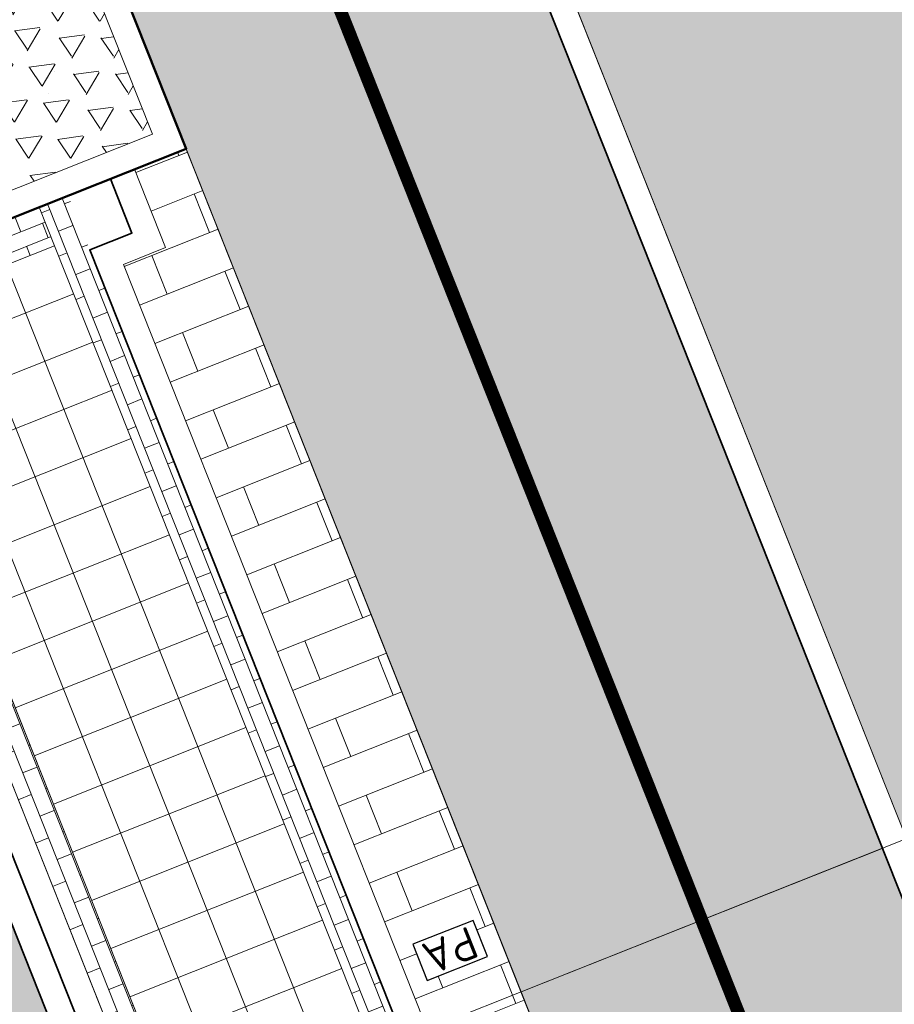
# Model space of a CAD drawing. Header units: metres. Extents: x 196674 to 197628, y 355499 to 356232.
# Tile 30 of 209: x 196865 to 196872, y 355852 to 355860. Entities that reach past the tile are written whole.
import ezdxf
from ezdxf.enums import TextEntityAlignment as Align

# ---------------------------------------------------------------- set-up
doc = ezdxf.new("R2010")
doc.units = ezdxf.units.M
doc.set_wipeout_variables(frame=1)
doc.linetypes.add('VW-30270_STREEP', pattern=[3, 0.3, -2.7])
doc.layers.get('0').update_dxf_attribs({"lineweight": 25})
for name, color, linetype, lineweight in [('N-WE-IE-MEUBILAIR_WEGMEUBILAIR_PARKEERAUTOMAAT-S-200', 7, 'Continuous', 25), ('N-WE-VH-KANTOPSLUITING_ACHTERKANTBAND-G', 50, 'Continuous', 18), ('N-WE-VH-MATERIAALGRENS-G', 7, 'Continuous', 13), ('N-WE-VH-OPENVERHARDING_TEGEL_400x400_PARKEERVAKKEN-A', 252, 'Continuous', 5)]:
    doc.layers.add(name, color=color, linetype=linetype, lineweight=lineweight)
for name, color, linetype, lineweight, true_color in [('N-WE-VH-GESLOTENVERHARDING_ASFALT_RIJBAAN-V', 7, 'Continuous', 5, 0xd6d6d6), ('N-WE-VH-GOOT-TEGEL_200x200-G', 7, 'Continuous', 35, 0x00a5a5), ('N-WE-VH-HALFVERHARDING_GEBONDEN_SPLIT-A', 7, 'Continuous', 5, 0xaab7a9), ('N-WE-VH-KANTOPSLUITING_GELEIDEBAND_50 200-G', 1, 'Continuous', 35, 0xff0000), ('N-WE-VH-KANTOPSLUITING_OPSLUITBAND_200X250-G', 7, 'Continuous', 50, 0x0029a5), ('N-WE-VH-OPENVERHARDING_STRAATBAKSTEEN_ROOD_ELLEBOOG_LINGE-A', 7, 'Continuous', 5, 0xdaaea0), ('N-WE-VH-OPENVERHARDING_STRAATBAKSTEEN_ROOD_HALFSTEENS-LINGE-A', 7, 'Continuous', 5, 0xdaaea0), ('N-WE-VH-OPENVERHARDING_STRAATBAKSTEEN_ROOD_STREKKEN-LINGE-A', 7, 'Continuous', 5, 0xdaaea0), ('N-WE-VH-OPENVERHARDING_TEGEL_200x300_FIETSPAD_ROOD-A', 7, 'Continuous', 5, 0xe04d68), ('N-WE-VW-MARKERING_LANGS_STREEP_30270_010-G', 7, 'VW-30270_STREEP', 13, 0xffffff)]:
    doc.layers.add(name, color=color, linetype=linetype, lineweight=lineweight, true_color=true_color)
doc.layers.add('N-WE-VH-HULPLIJN-G', color=40, linetype='Continuous', lineweight=5, plot=False)
doc.styles.add('NLCS-ISO', font='NLCS-ISO.ttf')

# ---------------------------------------------------------------- blocks, each defined once
blk = doc.blocks.new('Boomplantvak 2900x2900')
at = {"layer": 'N-WE-VH-HALFVERHARDING_GEBONDEN_SPLIT-A'}
h = blk.add_hatch(dxfattribs=at)
h.set_pattern_fill('AVH-GRAVEL-SO', color=251, scale=0.3, pattern_type=2)
h.set_pattern_definition([(255.963757, (0.768, 1.164), (1.562108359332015e-08, -1.200000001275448), [0.197909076, -4.74981768]), (127.568592, (0.888, 1.008), (-8.399999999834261, 10.80000000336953), [0.196814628, -19.484648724]), (12.094757, (0.72, 0.972), (10.79999999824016, 2.399999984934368), [0.171813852, -17.00957142]), (255.963757, (1.068, 1.164), (1.562108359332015e-08, -1.200000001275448), [0.197909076, -4.74981768]), (127.568592, (1.188, 1.008), (-8.399999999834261, 10.80000000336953), [0.196814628, -19.484648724]), (12.094757, (1.02, 0.972), (10.79999999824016, 2.399999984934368), [0.171813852, -17.00957142]), (12.094757, (0.42, 0.972), (10.79999999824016, 2.399999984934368), [0.171813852, -17.00957142]), (127.568592, (0.588, 1.008), (-8.399999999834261, 10.80000000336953), [0.196814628, -19.484648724]), (255.963757, (0.468, 1.164), (1.562108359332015e-08, -1.200000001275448), [0.197909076, -4.74981768]), (255.963757, (0.168, 1.164), (1.562108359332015e-08, -1.200000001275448), [0.197909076, -4.74981768]), (127.568592, (0.288, 1.008), (-8.399999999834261, 10.80000000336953), [0.196814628, -19.484648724]), (12.094757, (0.12, 0.972), (10.79999999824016, 2.399999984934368), [0.171813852, -17.00957142]), (12.094757, (0, 0.672), (10.79999999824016, 2.399999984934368), [0.171813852, -17.00957142]), (127.568592, (0.168, 0.708), (-8.399999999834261, 10.80000000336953), [0.196814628, -19.484648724]), (255.963757, (0.048, 0.864), (1.562108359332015e-08, -1.200000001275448), [0.197909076, -4.74981768]), (255.963757, (0.348, 0.864), (1.562108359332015e-08, -1.200000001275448), [0.197909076, -4.74981768]), (127.568592, (0.468, 0.708), (-8.399999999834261, 10.80000000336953), [0.196814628, -19.484648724]), (12.094757, (0.3, 0.672), (10.79999999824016, 2.399999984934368), [0.171813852, -17.00957142]), (12.094757, (0.8999999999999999, 0.672), (10.79999999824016, 2.399999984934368), [0.171813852, -17.00957142]), (127.568592, (1.068, 0.708), (-8.399999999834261, 10.80000000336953), [0.196814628, -19.484648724]), (255.963757, (0.948, 0.864), (1.562108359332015e-08, -1.200000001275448), [0.197909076, -4.74981768]), (12.094757, (0.6, 0.672), (10.79999999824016, 2.399999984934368), [0.171813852, -17.00957142]), (127.568592, (0.768, 0.708), (-8.399999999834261, 10.80000000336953), [0.196814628, -19.484648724]), (255.963757, (0.648, 0.864), (1.562108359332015e-08, -1.200000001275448), [0.197909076, -4.74981768]), (12.094757, (0.12, 0.372), (10.79999999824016, 2.399999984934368), [0.171813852, -17.00957142]), (127.568592, (0.288, 0.408), (-8.399999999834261, 10.80000000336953), [0.196814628, -19.484648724]), (255.963757, (0.168, 0.564), (1.562108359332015e-08, -1.200000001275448), [0.197909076, -4.74981768]), (255.963757, (0.468, 0.564), (1.562108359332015e-08, -1.200000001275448), [0.197909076, -4.74981768]), (127.568592, (0.588, 0.408), (-8.399999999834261, 10.80000000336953), [0.196814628, -19.484648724]), (12.094757, (0.42, 0.372), (10.79999999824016, 2.399999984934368), [0.171813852, -17.00957142]), (12.094757, (1.02, 0.372), (10.79999999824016, 2.399999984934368), [0.171813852, -17.00957142]), (127.568592, (1.188, 0.408), (-8.399999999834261, 10.80000000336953), [0.196814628, -19.484648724]), (255.963757, (1.068, 0.564), (1.562108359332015e-08, -1.200000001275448), [0.197909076, -4.74981768]), (12.094757, (0.72, 0.372), (10.79999999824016, 2.399999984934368), [0.171813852, -17.00957142]), (127.568592, (0.888, 0.408), (-8.399999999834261, 10.80000000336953), [0.196814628, -19.484648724]), (255.963757, (0.768, 0.564), (1.562108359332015e-08, -1.200000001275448), [0.197909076, -4.74981768]), (255.963757, (0.648, 0.264), (1.562108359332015e-08, -1.200000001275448), [0.197909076, -4.74981768]), (127.568592, (0.768, 0.108), (-8.399999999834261, 10.80000000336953), [0.196814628, -19.484648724]), (12.094757, (0.6, 0.072), (10.79999999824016, 2.399999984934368), [0.171813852, -17.00957142]), (255.963757, (0.948, 0.264), (1.562108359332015e-08, -1.200000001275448), [0.197909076, -4.74981768]), (127.568592, (1.068, 0.108), (-8.399999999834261, 10.80000000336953), [0.196814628, -19.484648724]), (12.094757, (0.8999999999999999, 0.072), (10.79999999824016, 2.399999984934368), [0.171813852, -17.00957142]), (12.094757, (0.3, 0.072), (10.79999999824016, 2.399999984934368), [0.171813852, -17.00957142]), (127.568592, (0.468, 0.108), (-8.399999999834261, 10.80000000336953), [0.196814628, -19.484648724]), (255.963757, (0.348, 0.264), (1.562108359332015e-08, -1.200000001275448), [0.197909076, -4.74981768]), (255.963757, (0.048, 0.264), (1.562108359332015e-08, -1.200000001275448), [0.197909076, -4.74981768]), (127.568592, (0.168, 0.108), (-8.399999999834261, 10.80000000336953), [0.196814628, -19.484648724]), (12.094757, (0, 0.072), (10.79999999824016, 2.399999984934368), [0.171813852, -17.00957142]), (63.434949, (0.31199946, 1.139999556), (-1.073312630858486, 0.536656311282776), [5.039999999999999e-07, -1.199999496]), (0, (0.216, 1.14), (0, 1.2), [0, -1.2]), (63.434949, (0.31199946, 1.139999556), (-1.073312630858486, 0.536656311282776), [5.039999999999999e-07, -1.199999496]), (0, (0.216, 1.14), (0, 1.2), [0, -1.2])])
h.paths.add_polyline_path([(0.2000000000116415, -0.2000000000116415), (2.699999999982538, -0.2000000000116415), (2.699999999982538, -2.700000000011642), (0.2000000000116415, -2.700000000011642)])
at = {"layer": 'N-WE-VH-OPENVERHARDING_STRAATBAKSTEEN_ROOD_STREKKEN-LINGE-A', "true_color": 0xb05e45}
h = blk.add_hatch(dxfattribs=at)
h.set_pattern_fill('AVH-BSS_LINGEFORMAAT_HALFST', color=25, scale=1.5, angle=90, pattern_type=2)
h.set_pattern_definition([(90, (-1.469576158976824e-17, -2.980000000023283), (-0.18, 0.36), [0.12, -0.12]), (180, (-1.469576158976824e-17, -2.980000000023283), (-1.469576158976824e-17, -0.12), [])])
h.paths.add_polyline_path([(2.899999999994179, -3.060000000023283), (2.899999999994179, -2.900000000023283), (0, -2.900000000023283), (0, -3.060000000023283)])
at = {"layer": 'N-WE-VH-KANTOPSLUITING_ACHTERKANTBAND-G', "ltscale": 0.2, "flags": 128}
blk.add_lwpolyline([(0.2000000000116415, -0.2000000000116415), (2.699999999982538, -0.2000000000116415), (2.699999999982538, -2.700000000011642), (0.2000000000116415, -2.700000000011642)], close=True, dxfattribs=at)
at = {"layer": 'N-WE-VH-KANTOPSLUITING_OPSLUITBAND_200X250-G', "ltscale": 0.1, "flags": 128}
blk.add_lwpolyline([(0, 0), (2.899999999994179, 0), (2.899999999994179, -2.900000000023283), (0, -2.900000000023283)], close=True, dxfattribs=at)
at = {"layer": 'N-WE-VH-MATERIAALGRENS-G', "ltscale": 0.2, "flags": 128}
blk.add_lwpolyline([(2.899999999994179, -2.900000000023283), (2.899999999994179, -3.060000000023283), (-2.939152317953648e-17, -3.060000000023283), (0, -2.900000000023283)], dxfattribs=at)
blk = doc.blocks.new('SIE-WEG_PARKEERAUTOMAAT-SO')
blk.add_wipeout([(-0.25, 0.15000000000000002), (0.25, 0.15000000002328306), (0.25, -0.15000000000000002), (-0.25, -0.15000000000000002)])
at = {"flags": 128}
blk.add_lwpolyline([(-0.25, -0.15), (0.25, -0.15), (0.25, 0.15), (-0.25, 0.15)], close=True, dxfattribs=at)
at = {"style": 'NLCS-ISO'}
blk.add_text('PA', height=0.25, dxfattribs=at).set_placement((0, 0), align=Align.MIDDLE_CENTER)

msp = doc.modelspace()

# ---------------------------------------------------------------- hatches: boundary and pattern name
at = {"layer": 'N-WE-VH-GESLOTENVERHARDING_ASFALT_RIJBAAN-V'}
h = msp.add_hatch(color=256, dxfattribs=at)
h.dxf.hatch_style = 1
edge = h.paths.add_edge_path()
edge.add_arc((196883.3869817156, 355902.656361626), 35.20000000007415, 190.3623505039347, 201.6723232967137, ccw=False)
edge.add_line((196848.7610979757, 355896.3248392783), (196847.4465985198, 355903.5135851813))
edge.add_line((196847.4465985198, 355903.5135851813), (196844.3970627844, 355902.9562763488))
edge.add_arc((196843.2169703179, 355902.7386028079), 1.199999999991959, -162.07585362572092, 10.451002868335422, ccw=False)
edge.add_line((196842.0752125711, 355902.3692936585), (196839.6613549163, 355901.3959846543))
edge.add_line((196839.6613549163, 355901.3959846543), (196841.5430613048, 355896.6608085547))
edge.add_line((196841.5430613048, 355896.6608085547), (196880.9310656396, 355797.5437848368))
edge.add_line((196880.9310656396, 355797.5437848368), (196886.4141529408, 355799.7227028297))
edge.add_line((196886.4141529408, 355799.7227028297), (196850.6752320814, 355889.6570756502))
edge = h.paths.add_edge_path()
edge.add_line((196887.127705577, 355797.9270999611), (196886.4141529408, 355799.7227028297))
edge.add_line((196886.4141529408, 355799.7227028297), (196880.9310656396, 355797.5437848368))
edge.add_arc((196811.0468732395, 355769.7725829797), 75.19999999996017, 15.961689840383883, 21.672323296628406, ccw=False)
edge.add_line((196883.347596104, 355790.4521737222), (196885.8710435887, 355781.6296066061))
edge.add_line((196885.8710435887, 355781.6296066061), (196888.851592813, 355782.4819213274))
edge.add_arc((196890.0050295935, 355782.8129554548), 1.199999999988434, 31.48532323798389, 196.013376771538, ccw=False)
edge.add_line((196891.0283583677, 355783.4396916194), (196893.8052155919, 355785.3397151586))
edge.add_arc((196947.7187872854, 355822.005322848), 65.19999999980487, 201.6723232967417, 214.2188842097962, ccw=False)
edge = h.paths.add_edge_path()
edge.add_line((196888.851592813, 355782.4819213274), (196885.8710435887, 355781.6296066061))
edge.add_line((196885.8710435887, 355781.6296066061), (196886.4183877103, 355779.7159625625))
edge.add_arc((196929.4911587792, 355792.0357187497), 44.80000000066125, 195.961689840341, 202.0117847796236)
edge.add_arc((196929.4911587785, 355792.0357187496), 44.80000000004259, 202.0117847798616, 205.4818459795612)
edge.add_line((196889.0492290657, 355772.7616345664), (196892.1305482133, 355774.2231386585))
edge.add_arc((196932.2977115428, 355794.9508734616), 45.20000000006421, 196.0133767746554, 207.2953995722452, ccw=False)
at = {"layer": 'N-WE-VH-OPENVERHARDING_STRAATBAKSTEEN_ROOD_ELLEBOOG_LINGE-A', "true_color": 0xb05e45}
h = msp.add_hatch(dxfattribs=at)
h.set_pattern_fill('AVH-ROO_BSS_LINGEFRMT_ELLEBOOG', color=25, scale=4, angle=21.67232329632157, pattern_type=2)
h.set_pattern_definition([(21.67232329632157, (196753.6511661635, 356089.3677123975), (0.1792042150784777, 0.4155548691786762), [1.28, -0.64]), (291.6723232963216, (196753.2966401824, 356090.2598510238), (0.1792042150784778, 0.4155548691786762), [1.28, -0.64])])
edge = h.paths.add_edge_path()
edge.add_line((196854.634800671, 355847.3068900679), (196851.3665704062, 355846.0082851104))
edge.add_line((196851.3665704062, 355846.0082851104), (196852.9006189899, 355842.0887260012))
edge.add_line((196852.9006189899, 355842.0887260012), (196853.796900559, 355840.1496289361))
edge.add_line((196853.796900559, 355840.1496289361), (196854.5423430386, 355838.4176919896))
edge.add_line((196854.5423430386, 355838.4176919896), (196854.9167043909, 355838.5587630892))
edge.add_line((196854.9167043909, 355838.5587630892), (196855.1680830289, 355837.9095865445))
edge.add_line((196855.1680830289, 355837.9095865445), (196854.813907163, 355837.7761896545))
edge.add_line((196854.813907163, 355837.7761896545), (196858.0740962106, 355829.1894290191))
edge.add_line((196858.0740962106, 355829.1894290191), (196858.4847609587, 355829.3566530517))
edge.add_line((196858.4847609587, 355829.3566530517), (196858.6461048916, 355828.9515408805))
edge.add_line((196858.6461048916, 355828.9515408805), (196858.8074488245, 355828.5464287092))
edge.add_line((196858.8074488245, 355828.5464287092), (196858.3967840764, 355828.3792046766))
edge.add_line((196858.3967840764, 355828.3792046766), (196860.1905359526, 355823.8524921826))
edge.add_arc((196860.3361869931, 355823.4144153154), 0.4616552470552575, 27.314097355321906, 108.390845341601, ccw=False)
edge.add_arc((196860.3361869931, 355823.4144153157), 0.4616552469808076, -65.41169166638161, 27.31409731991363, ccw=False)
edge.add_line((196860.5282795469, 355822.9946224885), (196862.5133318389, 355818.0350498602))
edge.add_line((196862.5133318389, 355818.0350498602), (196866.2864310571, 355808.5456891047))
edge.add_line((196866.2864310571, 355808.5456891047), (196867.581257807, 355805.2878631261))
edge.add_line((196867.581257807, 355805.2878631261), (196867.9217623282, 355804.4098501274))
edge.add_line((196867.9217623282, 355804.4098501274), (196870.0653635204, 355798.8824353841))
edge.add_line((196870.0653635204, 355798.8824353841), (196873.358203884, 355800.1908192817))
edge.add_line((196873.358203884, 355800.1908192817), (196854.634800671, 355847.3068900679))
h.paths.add_polyline_path([(196841.0858936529, 355881.4017207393), (196837.7140431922, 355880.0443230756), (196839.5772904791, 355875.4159143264), (196841.1301816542, 355871.4390365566), (196841.7395418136, 355871.6956293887), (196843.151059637, 355868.2801940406), (196842.63141636, 355868.0392346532), (196843.4900363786, 355865.8687646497), (196844.0232237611, 355866.1116903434), (196845.3695745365, 355862.6465332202), (196844.746755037, 355862.3643601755), (196846.1745000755, 355858.6130248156), (196846.5038240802, 355858.7491365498), (196846.7150110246, 355858.2732877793), (196846.3951378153, 355858.1530437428), (196848.5058357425, 355853.0721934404), (196849.2454863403, 355851.269035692), (196849.5001118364, 355850.6861876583), (196850.030891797, 355850.9013806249), (196851.4569500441, 355847.2645212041), (196850.9688039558, 355847.0245952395), (196851.3665704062, 355846.0082851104), (196854.634800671, 355847.3068900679)])
h.paths.add_polyline_path([(196880.8574146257, 355842.0475994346), (196879.1419714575, 355846.3041045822), (196878.6767607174, 355847.4279524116), (196878.4514744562, 355847.9909747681), (196877.8947571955, 355847.7672206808), (196876.4362827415, 355851.384245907), (196877.0026204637, 355851.6118666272), (196876.8501220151, 355851.9929819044), (196875.7116283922, 355855.0583460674), (196872.1529597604, 355853.6441706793), (196890.8763631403, 355806.5280994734), (196895.0099379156, 355808.1707361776), (196891.3852624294, 355816.3565551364), (196888.3845230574, 355823.3092453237), (196884.0420041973, 355833.6126927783), (196884.3159500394, 355833.7740029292), (196883.9444415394, 355834.1288702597), (196882.5075790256, 355837.8448770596)])
edge = h.paths.add_edge_path()
edge.add_arc((196871.2374186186, 355865.9375688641), 0.2898915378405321, 99.84772102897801, 297.5182277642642, ccw=False)
edge.add_line((196871.187838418, 355866.2231890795), (196867.9303796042, 355874.2523537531))
edge.add_line((196867.9303796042, 355874.2523537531), (196867.1835981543, 355876.035643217))
edge.add_line((196867.1835981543, 355876.035643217), (196864.8483598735, 355881.7495890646))
edge.add_line((196864.8483598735, 355881.7495890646), (196864.1513045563, 355883.6890990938))
edge.add_line((196864.1513045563, 355883.6890990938), (196863.8494427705, 355884.6024968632))
edge.add_line((196863.8494427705, 355884.6024968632), (196863.4774495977, 355884.4671676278))
edge.add_line((196863.4774495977, 355884.4671676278), (196862.1200399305, 355887.8133126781))
edge.add_line((196862.1200399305, 355887.8133126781), (196862.4051404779, 355888.0123878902))
edge.add_line((196862.4051404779, 355888.0123878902), (196861.9821257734, 355889.082991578))
edge.add_line((196861.9821257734, 355889.082991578), (196861.7565284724, 355889.7133117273))
edge.add_line((196861.7565284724, 355889.7133117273), (196861.5701991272, 355889.6476588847))
edge.add_line((196861.5701991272, 355889.6476588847), (196861.3862929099, 355890.1423955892))
edge.add_line((196861.3862929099, 355890.1423955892), (196861.5669729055, 355890.2142988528))
edge.add_line((196861.5669729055, 355890.2142988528), (196861.446571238, 355890.5415519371))
edge.add_line((196861.446571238, 355890.5415519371), (196861.749, 355890.659))
edge.add_line((196861.749, 355890.659), (196860.359, 355894.034))
edge.add_line((196860.359, 355894.034), (196860.127, 355893.937))
edge.add_line((196860.127, 355893.937), (196859.854, 355894.644))
edge.add_line((196859.854, 355894.644), (196860.083, 355894.727))
edge.add_line((196860.083, 355894.727), (196859.6792949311, 355895.7113569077))
edge.add_line((196859.6792949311, 355895.7113569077), (196856.0146416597, 355894.255064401))
edge.add_line((196856.0146416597, 355894.255064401), (196872.1529597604, 355853.6441706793))
edge.add_line((196872.1529597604, 355853.6441706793), (196875.7116283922, 355855.0583460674))
edge.add_line((196875.7116283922, 355855.0583460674), (196873.8583172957, 355860.0483374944))
edge.add_line((196873.8583172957, 355860.0483374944), (196871.3713574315, 355865.6804745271))
edge = h.paths.add_edge_path()
edge.add_line((196857.0729405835, 355901.7350927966), (196856.2620444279, 355903.5931532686))
edge.add_line((196856.2620444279, 355903.5931532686), (196856.1540861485, 355903.5406490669))
edge.add_line((196856.1540861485, 355903.5406490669), (196855.9286700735, 355904.0573672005))
edge.add_line((196855.9286700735, 355904.0573672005), (196856.0598969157, 355904.1146143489))
edge.add_line((196856.0598969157, 355904.1146143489), (196855.6229645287, 355905.16350213))
edge.add_line((196855.6229645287, 355905.16350213), (196855.4794456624, 355905.1088460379))
edge.add_line((196855.4794456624, 355905.1088460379), (196855.293381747, 355905.6217776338))
edge.add_line((196855.293381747, 355905.6217776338), (196855.4372839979, 355905.6790478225))
edge.add_line((196855.4372839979, 355905.6790478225), (196854.7639172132, 355907.3387920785))
edge.add_line((196854.7639172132, 355907.3387920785), (196854.6331884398, 355907.2857547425))
edge.add_line((196854.6331884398, 355907.2857547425), (196854.3865365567, 355907.8820846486))
edge.add_line((196854.3865365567, 355907.8820846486), (196854.5730159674, 355907.9594224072))
edge.add_line((196854.5730159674, 355907.9594224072), (196853.9598522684, 355909.5017534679))
edge.add_line((196853.9598522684, 355909.5017534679), (196853.7649923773, 355909.4064519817))
edge.add_line((196853.7649923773, 355909.4064519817), (196853.5230847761, 355910.0041915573))
edge.add_line((196853.5230847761, 355910.0041915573), (196853.7213924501, 355910.0956280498))
edge.add_line((196853.7213924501, 355910.0956280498), (196853.1065108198, 355911.6127306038))
edge.add_line((196853.1065108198, 355911.6127306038), (196850.6789398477, 355917.6353734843))
edge.add_line((196850.6789398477, 355917.6353734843), (196848.7404598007, 355916.8650446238))
edge.add_line((196848.7404598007, 355916.8650446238), (196850.8308011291, 355911.6048432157))
edge.add_arc((196821.371640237, 355899.8980998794), 31.7000000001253, 10.362350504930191, 21.67232329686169, ccw=False)
edge.add_line((196852.5546094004, 355905.6000674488), (196852.9441035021, 355903.4699987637))
edge.add_arc((196880.7825270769, 355908.5603988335), 28.29999999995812, 190.362350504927, 201.6723232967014)
edge.add_line((196854.48302382, 355898.1092683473), (196856.0146416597, 355894.255064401))
edge.add_line((196856.0146416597, 355894.255064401), (196859.6792949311, 355895.7113569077))
edge.add_line((196859.6792949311, 355895.7113569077), (196858.689, 355898.126))
edge.add_line((196858.689, 355898.126), (196858.4799999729, 355898.0369999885))
edge.add_line((196858.4799999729, 355898.0369999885), (196857.8911247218, 355899.311631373))
edge.add_line((196857.8911247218, 355899.311631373), (196857.0729405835, 355901.7350927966))
at = {"layer": 'N-WE-VH-OPENVERHARDING_STRAATBAKSTEEN_ROOD_HALFSTEENS-LINGE-A', "true_color": 0xb05e45}
h = msp.add_hatch(dxfattribs=at)
h.set_pattern_fill('AVH-BSS_LINGEFORMAAT_HALFST', color=25, scale=4, angle=111.6723232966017, pattern_type=2)
h.set_pattern_definition([(111.6723232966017, (0, 0.9800000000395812), (-0.800595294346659, 0.714875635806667), [0.32, -0.32]), (201.6723232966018, (0, 0.9800000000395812), (0.1181753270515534, -0.2973795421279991), [])])
h.paths.add_polyline_path([(196871.0393869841, 355845.6691875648), (196871.7642496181, 355845.9572399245), (196869.1791643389, 355852.4624174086), (196868.4543017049, 355852.1743650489)])
h.paths.add_polyline_path([(196866.4345188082, 355858.204744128), (196866.1092600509, 355858.0754903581), (196868.4543017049, 355852.1743650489), (196869.1791643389, 355852.4624174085), (196866.5940790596, 355858.9675948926), (196866.1944753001, 355858.808796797)])
at = {"layer": 'N-WE-VH-OPENVERHARDING_STRAATBAKSTEEN_ROOD_STREKKEN-LINGE-A', "true_color": 0xb05e45}
h = msp.add_hatch(dxfattribs=at)
h.set_pattern_fill('AVH-BSS_LINGEFORMAAT_HALFST', color=25, scale=1.5, angle=201.6723232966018, pattern_type=2)
h.set_pattern_definition([(201.6723232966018, (0, 0.9800000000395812), (-0.2680783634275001, -0.3002232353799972), [0.12, -0.12]), (291.6723232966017, (0, 0.9800000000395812), (0.1115173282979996, 0.04431574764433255), [])])
h.paths.add_polyline_path([(196868.0454048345, 355852.0118739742), (196868.1488082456, 355851.7516668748), (196870.5123147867, 355845.8040760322), (196870.6304901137, 355845.5066964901), (196870.8535247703, 355845.5953279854), (196868.268439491, 355852.1005054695)])
h.paths.add_polyline_path([(196865.4603195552, 355858.5170514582), (196865.5784948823, 355858.2196719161), (196867.9420014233, 355852.2720810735), (196868.0454048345, 355852.0118739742), (196868.268439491, 355852.1005054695), (196865.6833542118, 355858.6056829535)])
h.paths.add_polyline_path([(196866.3354724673, 355851.3323658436), (196868.9205577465, 355844.8271883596), (196869.1435924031, 355844.9158198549), (196869.025417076, 355845.213199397), (196866.661910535, 355851.1607902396), (196866.5585071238, 355851.420997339)])
h.paths.add_polyline_path([(196863.750387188, 355857.8375433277), (196866.3354724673, 355851.3323658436), (196866.5585071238, 355851.420997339), (196866.4551037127, 355851.6812044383), (196864.0915971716, 355857.6287952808), (196863.9734218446, 355857.926174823)])
h = msp.add_hatch(dxfattribs=at)
h.set_pattern_fill('AVH-BSS_LINGEFORMAAT_HALFST', color=25, scale=1.5, angle=111.6723232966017, pattern_type=2)
h.set_pattern_definition([(111.6723232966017, (0, 1.220000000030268), (-0.3002232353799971, 0.2680783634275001), [0.12, -0.12]), (201.6723232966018, (0, 1.220000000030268), (0.04431574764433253, -0.1115173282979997), [])])
h.paths.add_polyline_path([(196869.025417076, 355845.213199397), (196869.1435924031, 355844.9158198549), (196870.6304901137, 355845.5066964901), (196870.5123147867, 355845.8040760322)])
h.paths.add_polyline_path([(196866.5585071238, 355851.420997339), (196866.661910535, 355851.1607902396), (196868.1488082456, 355851.7516668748), (196868.0454048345, 355852.0118739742)])
h.paths.add_polyline_path([(196866.4551037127, 355851.6812044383), (196866.5585071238, 355851.420997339), (196868.0454048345, 355852.0118739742), (196867.9420014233, 355852.2720810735)])
h.paths.add_polyline_path([(196863.9734218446, 355857.926174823), (196864.0915971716, 355857.6287952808), (196865.5784948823, 355858.2196719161), (196865.4603195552, 355858.5170514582)])
at = {"layer": 'N-WE-VH-OPENVERHARDING_TEGEL_200x300_FIETSPAD_ROOD-A'}
h = msp.add_hatch(dxfattribs=at)
h.set_pattern_fill('AVH-TEGEL_200X300_HALFST', color=256, scale=2, angle=21.67232329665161, pattern_type=2)
h.set_pattern_definition([(21.67232329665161, (0, 0), (-0.1477191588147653, 0.3717244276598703), []), (111.6723232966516, (0, 0), (-0.5575866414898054, -0.2215787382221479), [0.4, -0.4]), (111.6723232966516, (0.3717244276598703, 0.1477191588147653), (-0.5575866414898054, -0.2215787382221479), [-0.4, 0.4])])
h.paths.add_polyline_path([(196871.9670975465, 355853.5703110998), (196869.1791643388, 355852.4624174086), (196871.7642496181, 355845.9572399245), (196872.8352135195, 355843.262237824), (196878.005384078, 355830.2518828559), (196879.0763479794, 355827.5568807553), (196884.2465185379, 355814.5465257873), (196885.3174824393, 355811.8515236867), (196887.9025677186, 355805.3463462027), (196890.6905009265, 355806.454239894)])
h.paths.add_polyline_path([(196855.8287794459, 355894.1812048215), (196853.0408462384, 355893.0733111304), (196854.1118101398, 355890.3783090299), (196859.2819806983, 355877.3679540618), (196860.3529445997, 355874.6729519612), (196865.5231151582, 355861.6625969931), (196866.5940790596, 355858.9675948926), (196869.1791643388, 355852.4624174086), (196871.9670975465, 355853.5703110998)])
at = {"layer": 'N-WE-VH-OPENVERHARDING_TEGEL_400x400_PARKEERVAKKEN-A'}
h = msp.add_hatch(dxfattribs=at)
h.set_pattern_fill('AVH-TEGEL_400X400_BLOK', color=256, angle=21.67232329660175, pattern_type=2)
h.set_pattern_definition([(21.67232329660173, (196867.9420014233, 355852.2720810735), (-0.1477191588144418, 0.3717244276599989), []), (111.6723232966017, (196867.9420014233, 355852.2720810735), (-0.3717244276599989, -0.1477191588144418), [])])
h.paths.add_polyline_path([(196867.9420014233, 355852.2720810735), (196865.5784948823, 355858.2196719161), (196864.0915971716, 355857.6287952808), (196866.4551037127, 355851.6812044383)])

# ---------------------------------------------------------------- linework, layer by layer
at = {"layer": 'N-WE-VH-GOOT-TEGEL_200x200-G', "ltscale": 0.2, "flags": 128}
msp.add_lwpolyline([(196848.7610979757, 355896.3248392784, 0.04938916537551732), (196850.6752320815, 355889.6570756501), (196887.127705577, 355797.9270999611, 0.09743566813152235), (196900.7646383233, 355776.7687458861, 0.01504904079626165), (196903.5708897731, 355774.0261279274, 0.03173044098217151), (196909.9970084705, 355768.8253698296, 0.05529073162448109), (196922.5680520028, 355761.8515156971, 0.03886721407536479), (196932.1808562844, 355758.6838201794), (196984.9044531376, 355745.7464201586), (197012.2741127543, 355739.0304095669), (197022.3374544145, 355736.5610507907, 0.007144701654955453), (197030.6975663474, 355734.6358511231, 0.02675914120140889), (197035.9996158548, 355733.7881315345, 0.008402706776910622), (197037.6801972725, 355733.6394630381), (197042.1054888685, 355733.3228353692), (197042.4300170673, 355733.2996155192, 0.1534304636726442), (197051.2976353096, 355735.4045395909, 0.1354485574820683), (197056.8922393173, 355741.2439296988, 0.06361237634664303), (197058.2768653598, 355744.8385175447), (197059.9781224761, 355751.7716257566, 0.8647318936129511), (197058.6944248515, 355752.2924869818)], format="xyb", dxfattribs=at)
at = {"layer": 'N-WE-VH-HULPLIJN-G', "flags": 128}
msp.add_lwpolyline([(196850.6752320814, 355889.6570756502, -0.04938916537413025), (196848.7610979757, 355896.3248392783), (196847.4465985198, 355903.5135851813), (196844.3970627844, 355902.9562763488, -0.9368222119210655), (196842.0752125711, 355902.3692936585), (196839.6613549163, 355901.3959846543), (196841.5430613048, 355896.6608085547), (196880.9310656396, 355797.5437848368), (196886.4141529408, 355799.7227028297)], format="xyb", close=True, dxfattribs=at)
msp.add_lwpolyline([(196856.0146416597, 355894.255064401), (196872.1529597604, 355853.6441706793), (196875.7116283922, 355855.0583460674), (196873.8583172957, 355860.0483374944), (196871.3713574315, 355865.6804745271, -1.167446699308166), (196871.187838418, 355866.2231890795), (196867.9303796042, 355874.2523537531), (196867.1835981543, 355876.035643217), (196864.8483598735, 355881.7495890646), (196864.1513045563, 355883.6890990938), (196863.8494427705, 355884.6024968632), (196863.4774495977, 355884.4671676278), (196862.1200399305, 355887.8133126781), (196862.4051404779, 355888.0123878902), (196861.9821257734, 355889.082991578), (196861.7565284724, 355889.7133117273), (196861.5701991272, 355889.6476588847), (196861.3862929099, 355890.1423955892), (196861.5669729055, 355890.2142988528), (196861.446571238, 355890.5415519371), (196861.749, 355890.659), (196860.359, 355894.034)], format="xyb", dxfattribs=at)
for points in [[(196855.8287794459, 355894.1812048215), (196853.0408462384, 355893.0733111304), (196854.1118101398, 355890.3783090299), (196859.2819806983, 355877.3679540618), (196860.3529445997, 355874.6729519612), (196865.5231151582, 355861.6625969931), (196866.5940790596, 355858.9675948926), (196869.1791643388, 355852.4624174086), (196871.9670975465, 355853.5703110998)], [(196871.9670975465, 355853.5703110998), (196869.1791643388, 355852.4624174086), (196871.7642496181, 355845.9572399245), (196872.8352135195, 355843.262237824), (196878.005384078, 355830.2518828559), (196879.0763479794, 355827.5568807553), (196884.2465185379, 355814.5465257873), (196885.3174824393, 355811.8515236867), (196887.9025677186, 355805.3463462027), (196890.6905009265, 355806.454239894)]]:
    msp.add_lwpolyline(points, close=True, dxfattribs=at)
for points in [[(196869.1791643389, 355852.4624174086), (196880.9756192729, 355857.1501975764)], [(196866.3354724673, 355851.3323658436), (196869.1791643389, 355852.4624174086)]]:
    msp.add_lwpolyline(points, dxfattribs=at)
at = {"layer": 'N-WE-VH-KANTOPSLUITING_ACHTERKANTBAND-G', "flags": 128}
for points in [[(196848.7404560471, 355916.8650432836), (196850.8308011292, 355911.6048432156, -0.04938916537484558), (196852.5546094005, 355905.6000674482), (196852.9441035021, 355903.469998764, 0.04938916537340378), (196854.4830238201, 355898.1092683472), (196891.173383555, 355805.7806693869, 0.2425756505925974), (196939.4051307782, 355763.7686919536), (196978.240702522, 355754.2391576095, 0.01194172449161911), (196982.8956366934, 355753.2141223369, 0.01194172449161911)], [(196910.2284304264, 355769.1516272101, -0.1448982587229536), (196887.4994300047, 355798.0748191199), (196851.0469565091, 355889.8047948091, -0.01658461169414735), (196850.2662283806, 355891.97667537, -0.01658461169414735)]]:
    msp.add_lwpolyline(points, format="xyb", dxfattribs=at)
for points in [[(196871.0393869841, 355845.6691875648), (196866.1092600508, 355858.0754903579), (196866.4345188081, 355858.2047441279), (196866.1944753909, 355858.808796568)], [(196868.9205577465, 355844.8271883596), (196863.750387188, 355857.8375433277)]]:
    msp.add_lwpolyline(points, dxfattribs=at)
at = {"layer": 'N-WE-VH-KANTOPSLUITING_GELEIDEBAND_50 200-G', "ltscale": 0.2, "flags": 128}
for points in [[(196855.8287794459, 355894.1812048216), (196890.9875213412, 355805.7068098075, 0.1414047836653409), (196914.7624567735, 355775.0225184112)], [(196900.9086694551, 355776.9075083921, -0.09743566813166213), (196887.3135677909, 355798.0009595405), (196850.8610942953, 355889.7309352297, -0.01658461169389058), (196850.0758792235, 355891.9152978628, -0.01658461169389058)]]:
    msp.add_lwpolyline(points, format="xyb", dxfattribs=at)
msp.add_lwpolyline([(196870.8535247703, 355845.5953279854), (196865.8495381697, 355858.1874932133), (196866.1747970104, 355858.3167470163), (196866.008613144, 355858.7349370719)], dxfattribs=at)
at = {"layer": 'N-WE-VH-MATERIAALGRENS-G', "flags": 128}
msp.add_lwpolyline([(196815.4483032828, 355979.3862115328), (196816.4333687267, 355979.7776647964, -0.414213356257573), (196819.0305853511, 355978.6576379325), (196820.5427982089, 355974.8522651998, 0.04932312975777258), (196823.3881565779, 355969.3441463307), (196824.5766340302, 355967.5117557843, -0.04932312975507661), (196827.1510058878, 355962.5282196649), (196847.8570057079, 355910.4230899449, -0.04938916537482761), (196849.4068017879, 355905.0244745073), (196849.7962958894, 355902.8944058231, 0.04938916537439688), (196851.5092283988, 355896.9275150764), (196888.1995881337, 355804.5989161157, 0.02122029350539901), (196890.72895553, 355798.9454041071, 0.02122029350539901)], format="xyb", dxfattribs=at)
msp.add_lwpolyline([(196865.5784948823, 355858.2196719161), (196865.4603195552, 355858.5170514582)], dxfattribs=at)
msp.add_lwpolyline([(196867.9420014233, 355852.2720810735), (196865.5784948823, 355858.2196719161), (196864.0915971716, 355857.6287952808), (196866.4551037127, 355851.6812044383)], close=True, dxfattribs=at)
at = {"layer": 'N-WE-VW-MARKERING_LANGS_STREEP_30270_010-G', "const_width": 0.1, "flags": 128}
msp.add_lwpolyline([(196913.6938122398, 355773.9459451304, -0.1405907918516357), (196889.5935547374, 355805.1528629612), (196852.9031950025, 355897.4814619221, -0.04938916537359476), (196851.2718307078, 355903.1642150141), (196850.8823366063, 355905.2942836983, 0.04938916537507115), (196849.2509723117, 355910.9770367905), (196843.4528726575, 355925.5675292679)], format="xyb", dxfattribs=at)

# ---------------------------------------------------------------- block references
at = {"rotation": 291.6723232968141}
msp.add_blockref('Boomplantvak 2900x2900', (196865.5231151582, 355861.6625969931), dxfattribs=at)

# ---------------------------------------------------------------- next in the draw order: block references
at = {"layer": 'N-WE-IE-MEUBILAIR_WEGMEUBILAIR_PARKEERAUTOMAAT-S-200', "rotation": 201.6699999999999}
msp.add_blockref('SIE-WEG_PARKEERAUTOMAAT-SO', (196868.6320840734, 355852.7830467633), dxfattribs=at)

doc.saveas('drawing.dxf')
